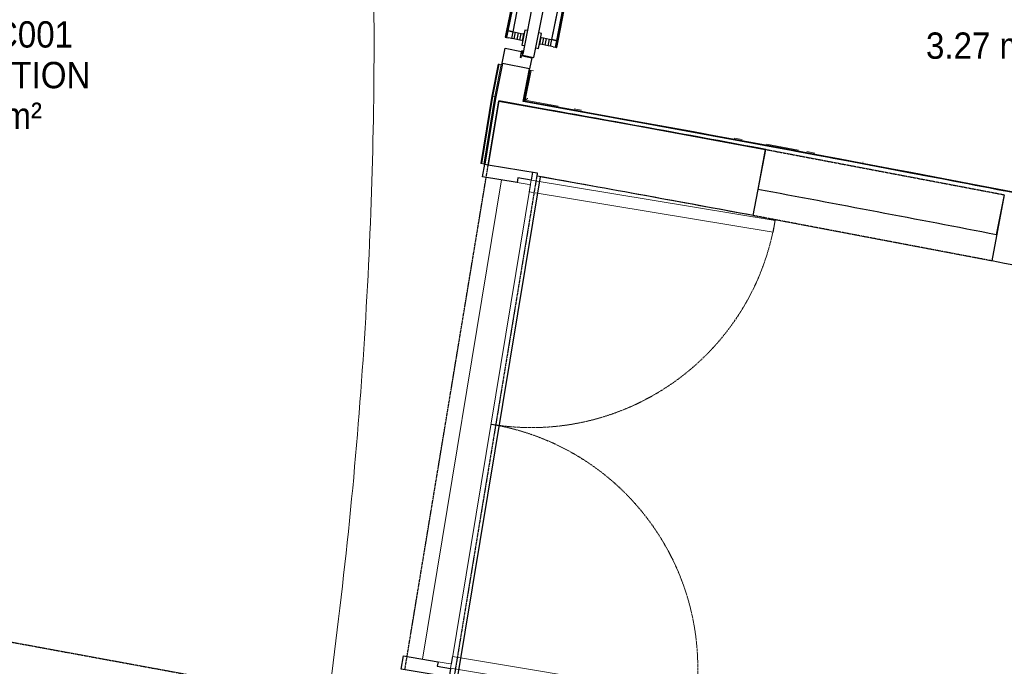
# Model space of a CAD drawing. Header units: millimetres. Extents: x 1909 to 61055, y -36590 to 14615.
# Tile 31 of 40: x 41012 to 44379, y -24662 to -22452. Entities that reach past the tile are written whole.
import ezdxf

# ---------------------------------------------------------------- set-up
doc = ezdxf.new("R2010")
doc.units = ezdxf.units.MM
doc.linetypes.add('Tiret', pattern=[2.5, 1.25, -1.25])
doc.linetypes.add('Tiret_2_', pattern=[2.5, 1.25, -1.25])
for name, color, linetype, lineweight in [('A-AREA-IDEN', 7, 'Continuous', 30), ('A-DETL-GENF', 7, 'Continuous', 18), ('A-DOOR', 7, 'Continuous', 25), ('A-FLOR', 7, 'Continuous', 25), ('A-FLOR-HRAL', 7, 'Continuous', 18), ('A-WALL', 7, 'Continuous', 25), ('E-WIRE', 7, 'Continuous', 18), ('I-WALL', 7, 'Continuous', 25), ('Q-SPCQ', 7, 'Continuous', 18)]:
    doc.layers.add(name, color=color, linetype=linetype, lineweight=lineweight)
doc.layers.add('A-DOOR-HDLN', color=5, linetype='Tiret', lineweight=25, true_color=0x0000ff)
doc.styles.add('Arial_1', font='arial.ttf', dxfattribs={"width": 0.9, "height": 90})

# ---------------------------------------------------------------- blocks, each defined once
blk = doc.blocks.new('PRT_SIMPLE_HUI_58x68x48 - PRT_BOIS_1V_930x2040x40-V6-2021_015_1111_DCE_1_50_N0 FINI_SSI_SDI')
at = {"layer": 'A-DETL-GENF', "lineweight": 25}
h = blk.add_hatch(color=256, dxfattribs=at)
h.paths.add_polyline_path([(-483.8, -9.7), (-485.1, -11.7), (-496.1, -13.2), (-500.5, -13.2), (-500.5, -14.5), (-495.8, -14.5), (-483.8, -12.8), (-483.8, -10.4)])
h.paths.add_polyline_path([(-508.5, -11.5), (-502, -11.5), (-502.2, -10.2), (-505.2, -10.2), (-505.2, -9.3), (-488.2, -9.5), (-485.1, -10.6), (-483.8, -9.7), (-489, -8), (-508.5, -8), (-508.5, -10.9)])
h = blk.add_hatch(color=256, dxfattribs=at)
h.paths.add_polyline_path([(413.8, -12.8), (426.3, -14.5), (430.5, -14.5), (430.2, -13.2), (425.7, -13.1), (415.1, -11.7), (413.8, -9.7), (413.8, -11.9)])
h.paths.add_polyline_path([(413.8, -9.7), (415.1, -10.6), (418.8, -9.3), (435.2, -9.6), (435.2, -10.2), (432, -10.2), (432, -11.5), (438.5, -11.5), (438.5, -8), (418.5, -8), (414.8, -9.3)])
at = {"layer": 'A-DETL-GENF'}
for p, q in [((-488.5, -8), (-508.5, -8)), ((-508.5, -8), (-508.5, -11.5)), ((-508.5, -11.5), (-502, -11.5)), ((-505.2, -10.2), (-505.2, -9.3)), ((-505.2, -9.3), (-488.7, -9.3)), ((-502, -10.2), (-505.2, -10.2)), ((-502, -11.5), (-502, -10.2)), ((-496.1, -13.2), (-500.5, -13.2)), ((-500.5, -13.2), (-500.5, -14.5)), ((-500.5, -14.5), (-496, -14.5)), ((-485.1, -11.7), (-496.1, -13.2)), ((-496, -14.5), (-483.8, -12.8)), ((-488.7, -9.3), (-485.1, -10.6)), ((-483.8, -9.7), (-488.5, -8)), ((-485.1, -10.6), (-485.1, -11.7)), ((-483.8, -12.8), (-483.8, -9.7)), ((418.5, -8), (413.8, -9.7)), ((413.8, -9.7), (413.8, -12.8)), ((413.8, -12.8), (426, -14.5)), ((415.1, -10.6), (418.7, -9.3)), ((415.1, -11.7), (415.1, -10.6)), ((426.1, -13.2), (415.1, -11.7)), ((438.5, -8), (418.5, -8)), ((418.7, -9.3), (435.2, -9.3)), ((426, -14.5), (430.5, -14.5)), ((430.5, -13.2), (426.1, -13.2)), ((430.5, -14.5), (430.5, -13.2)), ((435.2, -10.2), (432, -10.2)), ((432, -10.2), (432, -11.5)), ((432, -11.5), (438.5, -11.5)), ((435.2, -9.3), (435.2, -10.2)), ((438.5, -11.5), (438.5, -8))]:
    blk.add_line(p, q, dxfattribs=at)
at = {"layer": 'A-DOOR'}
for p, q in [((-427.1, 55), (-450.6, 55)), ((-450.6, 55), (-450.6, 54.5)), ((-450.6, 54.5), (-450.6, 50.4)), ((-427.1, 54.5), (-450.6, 54.5)), ((-450.6, 50.4), (-450.6, 43.3)), ((-427.1, 50.4), (-450.6, 50.4)), ((-450.6, 34), (-450.6, 43.3)), ((-450.6, 25.6), (-450.6, 34)), ((-427.1, 34), (-450.6, 34)), ((-319.6, 55), (-427.1, 55)), ((-427.1, 55), (-427.1, 54.5)), ((-427.1, 54.5), (-427.1, 55)), ((-427.1, 54.5), (-427.1, 50.4)), ((-319.6, 54.5), (-427.1, 54.5)), ((-427.1, 50.4), (-427.1, 54.5)), ((-427.1, 50.4), (-427.1, 43.3)), ((-319.6, 50.4), (-427.1, 50.4)), ((-427.1, 43.3), (-427.1, 50.4)), ((-427.1, 34), (-427.1, 43.3)), ((-427.1, 43.3), (-427.1, 34)), ((-427.1, 32.8), (-427.1, 34)), ((-319.6, 34), (-427.1, 34)), ((-427.1, 34), (-427.1, 25.6)), ((-319.6, 54.5), (-319.6, 55)), ((-319.6, 50.4), (-319.6, 54.5)), ((-319.6, 43.3), (-319.6, 50.4)), ((-319.6, 43.3), (-319.6, 34)), ((-319.6, 34), (-319.6, 32.8)), ((-450.6, 15.2), (-450.6, 25.6)), ((-427.1, 25.6), (-450.6, 25.6)), ((-450.6, 4.4), (-450.6, 15.2)), ((-427.1, 15.2), (-450.6, 15.2)), ((-450.6, -4), (-450.6, 4.4)), ((-450.6, 4.4), (-427.1, 4.4)), ((-427.1, 32.8), (-319.6, 32.8)), ((-427.1, 25.6), (-427.1, 15.2)), ((-427.1, 15.2), (-427.1, 4.4)), ((-427.1, 4.4), (-427.1, -4)), ((-499.5, -14.5), (-499.5, -54.5)), ((426, -14.5), (-496, -14.5)), ((-465.6, -5.5), (-465.6, -14.5)), ((-413.4, -5.5), (-465.6, -5.5)), ((-450.6, -4), (-450.6, -5)), ((-450.6, -5), (-427.1, -5)), ((-427.1, -5), (-427.1, -4)), ((-413.4, -14.5), (-413.4, -5.5)), ((430.5, -54.5), (430.5, -14.5)), ((-499.5, -54.5), (430.5, -54.5)), ((-465.6, -54.5), (-465.6, -63.5)), ((-465.6, -63.5), (-413.4, -63.5)), ((-427.1, -64), (-450.6, -64)), ((-450.6, -64), (-450.6, -65)), ((-450.6, -73.4), (-450.6, -65)), ((-427.1, -65), (-427.1, -64)), ((-427.1, -65), (-427.1, -73.4)), ((-413.4, -63.5), (-413.4, -54.5)), ((417, -54.5), (417, -977.5)), ((-450.6, -84.2), (-450.6, -73.4)), ((-427.1, -73.4), (-450.6, -73.4)), ((-450.6, -94.6), (-450.6, -84.2)), ((-450.6, -84.2), (-427.1, -84.2)), ((-450.6, -103), (-450.6, -94.6)), ((-450.6, -94.6), (-427.1, -94.6)), ((-427.1, -73.4), (-427.1, -84.2)), ((-427.1, -84.2), (-427.1, -94.6)), ((-427.1, -94.6), (-427.1, -103)), ((-450.6, -112.3), (-450.6, -103)), ((-450.6, -103), (-427.1, -103)), ((-450.6, -112.3), (-450.6, -119.4)), ((-450.6, -119.4), (-450.6, -123.5)), ((-450.6, -119.4), (-427.1, -119.4)), ((-450.6, -123.5), (-450.6, -124)), ((-450.6, -123.5), (-427.1, -123.5)), ((-450.6, -124), (-427.1, -124)), ((-427.1, -103), (-427.1, -101.8)), ((-319.6, -101.8), (-427.1, -101.8)), ((-427.1, -112.3), (-427.1, -103)), ((-427.1, -103), (-319.6, -103)), ((-427.1, -103), (-427.1, -112.3)), ((-427.1, -112.3), (-427.1, -119.4)), ((-427.1, -119.4), (-427.1, -112.3)), ((-427.1, -119.4), (-427.1, -123.5)), ((-427.1, -119.4), (-319.6, -119.4)), ((-427.1, -123.5), (-427.1, -119.4)), ((-427.1, -123.5), (-427.1, -124)), ((-427.1, -123.5), (-319.6, -123.5)), ((-427.1, -124), (-427.1, -123.5)), ((-427.1, -124), (-319.6, -124)), ((-319.6, -101.8), (-319.6, -103)), ((-319.6, -103), (-319.6, -112.3)), ((-319.6, -119.4), (-319.6, -112.3)), ((-319.6, -123.5), (-319.6, -119.4)), ((-319.6, -124), (-319.6, -123.5))]:
    blk.add_line(p, q, dxfattribs=at)
for radius, start, end in [(9.12, 155.8208, 180), (9.12, 180, 204.1792), (7.5, 360, 180), (7.5, 180, 360), (7.5, 180, 240), (7.5, 135, 165), (9.12, 111.9887, 120), (7.5, 60, 120), (9.12, 60, 68.0113), (7.5, 300, 0), (7.5, 0, 30), (9.12, 0, 24.1792), (9.12, 240, 248.0113), (7.5, 270, 297.1866)]:
    blk.add_arc((429, -65.5), radius, start, end, dxfattribs=at)
at = {"layer": 'Q-SPCQ'}
for p, q in [((430.5, -54.5), (403.5, -54.5)), ((430.5, -40.5), (430.5, -54.5))]:
    blk.add_line(p, q, dxfattribs=at)
blk = doc.blocks.new('51_PORTE_2 VENTEAUX TUNEL  - 166X204-479372-2021_015_1111_DCE_1_50_N0 FINI_SSI_SDI')
at = {"layer": 'A-DOOR', "color": 251, "lineweight": 18, "true_color": 0x646464}
for p, q in [((-845, 1003), (-845, 158)), ((-845, 1003), (-805, 1003)), ((-805, 1003), (-805, 158)), ((805, 1003), (805, 158)), ((845, 1003), (805, 1003)), ((845, 1003), (845, 158)), ((-805, 158), (-845, 158)), ((805, 158), (845, 158))]:
    blk.add_line(p, q, dxfattribs=at)
at = {"layer": 'A-DOOR'}
for p, q in [((-873.5, 158), (-846, 158)), ((-846, 158), (-846, 112)), ((846, 158), (876, 158)), ((846, 112), (846, 158)), ((876, 158), (876, -8)), ((-846, 112), (-830, 112)), ((-830, 112), (-830, -8)), ((830, 112), (846, 112)), ((830, -8), (830, 112)), ((-830, -8), (-873.5, -8)), ((876, -8), (830, -8))]:
    blk.add_line(p, q, dxfattribs=at)
at = {"layer": 'A-DOOR', "color": 251, "linetype": 'Tiret', "lineweight": 18, "true_color": 0x646464}
for centre, start, end in [((-845, 158), 360, 90), ((845, 158), 90, 180)]:
    blk.add_arc(centre, 845, start, end, dxfattribs=at)
blk = doc.blocks.new('Garde-corps - Garde-corps-513132-2021_015_1111_DCE_1_50_N0 FINI_SSI_SDI')
at = {"layer": 'A-FLOR-HRAL'}
for p, q in [((2989.9, -22603.7), (2968.2, -22713)), ((2991.5, -22604), (2969.8, -22713.3)), ((2993.2, -22604.3), (2971.6, -22713.6)), ((3000.2, -22605.7), (2978.6, -22714.9)), ((2991.5, -22604), (2989.9, -22603.7)), ((2991.5, -22604), (2993.2, -22604.3)), ((2993.2, -22604.3), (3000.2, -22605.7)), ((3003.1, -22606.3), (3000.2, -22605.7)), ((2968.2, -22713), (2930.1, -22943.6)), ((2969.8, -22713.3), (2931.8, -22943.9)), ((2971.6, -22713.6), (2933.5, -22944.1)), ((2978.6, -22714.9), (2940.5, -22945.3)), ((2971.6, -22713.6), (2978.6, -22714.9)), ((2930.1, -22943.6), (2931.8, -22943.9)), ((2933.5, -22944.1), (2931.8, -22943.9)), ((2940.5, -22945.3), (2933.5, -22944.1)), ((2940.5, -22945.3), (2943.5, -22945.8))]:
    blk.add_line(p, q, dxfattribs=at)
blk.add_open_spline([(2968.2, -22713), (2968.2, -22713), (2968.3, -22713), (2968.5, -22713.1), (2969, -22713.2), (2969.4, -22713.2), (2969.7, -22713.3), (2969.8, -22713.3), (2969.8, -22713.3)], degree=3, knots=[0.0720224, 0.0720224, 0.0720224, 0.0720224, 0.2, 0.4, 0.6, 0.8, 0.9, 1, 1, 1, 1], dxfattribs=at)
blk.add_open_spline([(2978.6, -22714.9), (2978.6, -22714.9), (2978.8, -22715), (2980, -22715.2), (2981, -22715.4), (2981.5, -22715.4)], degree=3, dxfattribs=at)
blk = doc.blocks.new('Garde-corps - Garde-corps-523017-2021_015_1111_DCE_1_50_N0 FINI_SSI_SDI')
at = {"layer": 'A-FLOR-HRAL'}
for p, q in [((3296.7, -21624.8), (3313.7, -21539)), ((3300.1, -21625.5), (3316.4, -21543.1)), ((3313.7, -21539), (4559.5, -21785.2)), ((3316.4, -21543.1), (4558.8, -21788.6)), ((3296.7, -21624.8), (3294.2, -21624.3)), ((3296.7, -21624.8), (3300.1, -21625.5)), ((3308.2, -21627.1), (3300.1, -21625.5)), ((4951.3, -21866.2), (5947.9, -22063.1)), ((4951.9, -21862.7), (5952, -22060.4)), ((5947.9, -22063.1), (5717.2, -23229.4)), ((5952, -22060.4), (5719.9, -23233.5)), ((3096.4, -22624.1), (3098.9, -22624.6)), ((3078, -22730), (3098.9, -22624.6)), ((3082.2, -22727.2), (3102.3, -22625.3)), ((3102.3, -22625.3), (3098.9, -22624.6)), ((3102.3, -22625.3), (3110.4, -22626.9)), ((3194.7, -22747.3), (3082.2, -22727.2)), ((3274.7, -22761.6), (3249.3, -22757.1)), ((3824.5, -22861.9), (3796.3, -22856.7)), ((4016.8, -22897.6), (3906.9, -22877.2)), ((4072.1, -22908), (4045.1, -22902.9)), ((4238.1, -22939.2), (4236.5, -22938.9)), ((4895.1, -23065.5), (4771.6, -23041.5)), ((5006.6, -23087.4), (4977.3, -23081.6)), ((5101.5, -23106), (5093.6, -23104.5)), ((5550.7, -23195.7), (5525.5, -23190.6)), ((5717.2, -23229.4), (5580.2, -23201.6))]:
    blk.add_line(p, q, dxfattribs=at)
at = {"layer": 'A-FLOR-HRAL', "flags": 128}
for points in [[(3091.4, -22720.9), (3090.3, -22721.7), (3085.7, -22724.8), (3082.1, -22727.2)], [(3082.2, -22727.2), (3081.8, -22727.4), (3080.9, -22728.1), (3079.6, -22729), (3078, -22730)]]:
    blk.add_lwpolyline(points, dxfattribs=at)
at = {"layer": 'A-FLOR-HRAL'}
blk.add_arc((-16003.4, -130034.4), 108987.8, 78.502843, 79.91674, dxfattribs=at)
for points in [[(3316.4, -21543.1), (3316.4, -21543.1), (3316.3, -21542.9), (3315.7, -21542.1), (3314.9, -21540.7), (3314.1, -21539.6), (3313.7, -21539)], [(5947.9, -22063.1), (5947.9, -22063.1), (5948.1, -22063), (5948.9, -22062.4), (5950.2, -22061.5), (5951.4, -22060.8), (5952, -22060.4)]]:
    blk.add_open_spline(points, degree=3, dxfattribs=at)
for points, knots in [([(3322.9, -21552.8), (3322.6, -21552.2), (3321.9, -21551.2), (3320.6, -21549.3), (3319.3, -21547.4), (3318.2, -21545.8), (3317.3, -21544.4), (3316.7, -21543.5), (3316.4, -21543)], [0.3333333, 0.3333333, 0.3333333, 0.3333333, 0.375, 0.4166667, 0.5, 0.5416667, 0.5833333, 0.6509756, 0.6509756, 0.6509756, 0.6509756]), ([(5938.2, -22069.6), (5938.7, -22069.2), (5939.7, -22068.6), (5941.7, -22067.3), (5943.5, -22066), (5945.2, -22064.9), (5946.6, -22064), (5947.4, -22063.4), (5948, -22063.1)], [0.3333333, 0.3333333, 0.3333333, 0.3333333, 0.375, 0.4166667, 0.5, 0.5416667, 0.5833333, 0.6509756, 0.6509756, 0.6509756, 0.6509756]), ([(5711, -23220.1), (5711.3, -23220.5), (5711.8, -23221.3), (5712.6, -23222.5), (5713.4, -23223.7), (5714.1, -23224.8), (5715, -23226.1), (5715.9, -23227.5), (5716.7, -23228.6), (5717.1, -23229.3), (5717.2, -23229.4)], [0.3928571, 0.3928571, 0.3928571, 0.3928571, 0.4285714, 0.4642857, 0.5, 0.5357143, 0.5714286, 0.625, 0.6785714, 0.6999399, 0.6999399, 0.6999399, 0.6999399]), ([(5717.2, -23229.4), (5717.2, -23229.4), (5717.2, -23229.5), (5717.4, -23229.7), (5717.5, -23229.9), (5717.7, -23230.1), (5717.8, -23230.4), (5718, -23230.6), (5718.2, -23230.9), (5718.4, -23231.3), (5718.6, -23231.6), (5719, -23232.1), (5719.4, -23232.7), (5719.7, -23233.2), (5719.9, -23233.5)], [0, 0, 0, 0, 0.125, 0.25, 0.3125, 0.375, 0.4375, 0.5, 0.5625, 0.625, 0.6875, 0.75, 0.875, 1, 1, 1, 1])]:
    blk.add_open_spline(points, degree=3, knots=knots, dxfattribs=at)
blk = doc.blocks.new('51_BARRE DE SEUIL INOXIDABLE - 51_BARRE DE SEUIL INOXIDABLE-553672-2021_015_1111_DCE_1_50_N0 FINI_SSI_SDI')
at = {"layer": 'Q-SPCQ'}
for p, q in [((-830, 0), (830, 0)), ((-830, -88.8), (-830, -54)), ((830, -54), (830, -88.8)), ((-830, -88.8), (-830, -100)), ((-830, -100), (830, -100)), ((830, -100), (830, -88.8))]:
    blk.add_line(p, q, dxfattribs=at)
blk = doc.blocks.new('B02_ARC_rvt-1-2021_015_1111_DCE_1_50_N0 FINI_SSI_SDI')
at = {"layer": 'A-FLOR'}
for p, q in [((3002.5, -22606.2), (3013.7, -22549.3)), ((3013.7, -22549.3), (3069.4, -22560.3)), ((3070.7, -22560.5), (3072.7, -22560.9)), ((3072.6, -22574.7), (3072.3, -22576.1)), ((3072.3, -22576.1), (3104.7, -22582.6)), ((3074, -22561.2), (3075.2, -22561.4)), ((3104.7, -22582.6), (3097.2, -22620.2)), ((3133.3, -22988.8), (2850, -24703.6)), ((3312.8, -23021), (3133.3, -22988.7))]:
    blk.add_line(p, q, dxfattribs=at)
blk.add_arc((-16003.4, -130034.4), 108742.8, 79.473918, 79.697415, dxfattribs=at)
at = {"layer": 'A-WALL'}
for p, q in [((3004, -22601.7), (2981.5, -22715.4)), ((3097.2, -22620.2), (3004, -22601.7)), ((3075.1, -22732), (3097.2, -22620.2)), ((3096.3, -22624.7), (3075.5, -22730.1)), ((3077.4, -22730.4), (3098.3, -22625.1)), ((3098.3, -22625.1), (3096.3, -22624.7)), ((2981.5, -22715.4), (2979.5, -22727.8)), ((2979.5, -22727.8), (2943.5, -22945.8)), ((2955.8, -22947.8), (2991.8, -22730)), ((3075.5, -22730.1), (3075.1, -22732)), ((2943.5, -22945.8), (2955.8, -22947.8))]:
    blk.add_line(p, q, dxfattribs=at)
at = {"layer": 'A-WALL', "flags": 128}
for points in [[(2991.8, -22730), (3447.5, -22811.6), (3902.9, -22895.2)], [(3905.2, -22883), (3490.3, -22806.7), (3075.1, -22732)], [(5720.3, -23234.1), (4840.7, -23059), (3959.8, -22891.1), (3077.4, -22730.4)]]:
    blk.add_lwpolyline(points, dxfattribs=at)
at = {"layer": 'A-WALL'}
blk.add_arc((-16003.4, -130034.4), 108985.3, 78.501522, 79.91808, dxfattribs=at)
at = {"layer": 'I-WALL'}
for p, q in [((3902.9, -22895.2), (3877.5, -23032.4)), ((4694.1, -23187.4), (4720.6, -23050.4))]:
    blk.add_line(p, q, dxfattribs=at)
for radius in [108985.3, 108833.3]:
    blk.add_arc((-16003.4, -130034.4), radius, 79.03693, 79.474503, dxfattribs=at)
at = {"layer": 'A-DOOR', "lineweight": 18}
for name, p, rotation in [('PRT_SIMPLE_HUI_58x68x48 - PRT_BOIS_1V_930x2040x40-V6-2021_015_1111_DCE_1_50_N0 FINI_SSI_SDI', (3155.5, -22080.9), 78.8099662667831), ('51_PORTE_2 VENTEAUX TUNEL  - 166X204-479372-2021_015_1111_DCE_1_50_N0 FINI_SSI_SDI', (2809, -23808.9), 260.6176703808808)]:
    blk.add_blockref(name, p, dxfattribs=dict(at, rotation=rotation))
at = {"layer": 'A-FLOR-HRAL', "lineweight": 18}
for name in ['Garde-corps - Garde-corps-523017-2021_015_1111_DCE_1_50_N0 FINI_SSI_SDI', 'Garde-corps - Garde-corps-513132-2021_015_1111_DCE_1_50_N0 FINI_SSI_SDI']:
    blk.add_blockref(name, (0, 0), dxfattribs=at)
at = {"layer": 'Q-SPCQ', "lineweight": 18, "rotation": 80.61767038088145}
blk.add_blockref('51_BARRE DE SEUIL INOXIDABLE - 51_BARRE DE SEUIL INOXIDABLE-553672-2021_015_1111_DCE_1_50_N0 FINI_SSI_SDI', (2866.2, -23818.4), dxfattribs=at)
blk = doc.blocks.new('Ouverture en rectangle - Ouverture en rectangle _83x207_-3216016-2021_015_1111_DCE_1_50_N0 FINI_SSI_SDI')
at = {"layer": 'A-DOOR-HDLN', "linetype": 'Tiret_2_'}
for p, q in [((-415, 115), (415, 115)), ((415, -115), (-415, -115))]:
    blk.add_line(p, q, dxfattribs=at)
blk = doc.blocks.new('Ouverture en rectangle - Ouverture en rectangle _143x207_-3216767-2021_015_1111_DCE_1_50_N0 FINI_SSI_SDI')
at = {"layer": 'A-DOOR-HDLN', "linetype": 'Tiret_2_'}
for p, q in [((-715, 115), (715, 115)), ((715, -115), (-715, -115))]:
    blk.add_line(p, q, dxfattribs=at)
blk = doc.blocks.new('Ouverture en rectangle - Ouverture en rectangle _175x207_-3508446-2021_015_1111_DCE_1_50_N0 FINI_SSI_SDI')
at = {"layer": 'A-DOOR-HDLN', "linetype": 'Tiret_2_'}
for p, q in [((-875, 85), (875, 85)), ((875, -85), (-875, -85))]:
    blk.add_line(p, q, dxfattribs=at)
blk = doc.blocks.new('B02_DC_STR_rvt-1-2021_015_1111_DCE_1_50_N0 FINI_SSI_SDI')
at = {"layer": 'A-WALL'}
for p, q in [((3862, -23121.6), (3904.9, -22895.6)), ((3123.5, -22975.5), (3121.7, -22986.7)), ((4720.3, -23050.4), (4677.5, -23276.3))]:
    blk.add_line(p, q, dxfattribs=at)
for radius, start, end in [(108972.8, 79.473456, 79.871997), (108742.8, 79.473918, 79.870419), (108742.8, 78.282624, 79.036596)]:
    blk.add_arc((-16003.4, -130034.4), radius, start, end, dxfattribs=at)
at = {"layer": 'I-WALL'}
for p, q in [((2991.9, -22729.5), (2955.8, -22947.8)), ((3159.2, -22759.7), (2991.9, -22729.5)), ((2955.8, -22947.8), (3123.5, -22975.5))]:
    blk.add_line(p, q, dxfattribs=at)
at = {"layer": 'A-DOOR', "color": 5, "lineweight": 25, "true_color": 0x0000ff}
for name, p, rotation in [('Ouverture en rectangle - Ouverture en rectangle _83x207_-3216016-2021_015_1111_DCE_1_50_N0 FINI_SSI_SDI', (4291.2, -23086), 349.2552567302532), ('Ouverture en rectangle - Ouverture en rectangle _175x207_-3508446-2021_015_1111_DCE_1_50_N0 FINI_SSI_SDI', (2897, -23825), 80.61767038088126), ('Ouverture en rectangle - Ouverture en rectangle _143x207_-3216767-2021_015_1111_DCE_1_50_N0 FINI_SSI_SDI', (1842.9, -24791.2), 349.5853757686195)]:
    blk.add_blockref(name, p, dxfattribs=dict(at, rotation=rotation))
blk = doc.blocks.new('B02_SSI_rvt-1-2021_015_1111_DCE_1_50_N0 FINI_SSI_SDI')
at = {"layer": 'E-WIRE', "color": 1, "true_color": 0xff0000}
blk.add_open_spline([(2411.9, -24763.3), (2977.5, -20468.1), (1457.1, -17484.2)], degree=2, dxfattribs=at)

msp = doc.modelspace()

# ---------------------------------------------------------------- block references
at = {"lineweight": 5}
for name in ['B02_DC_STR_rvt-1-2021_015_1111_DCE_1_50_N0 FINI_SSI_SDI', 'B02_ARC_rvt-1-2021_015_1111_DCE_1_50_N0 FINI_SSI_SDI', 'B02_SSI_rvt-1-2021_015_1111_DCE_1_50_N0 FINI_SSI_SDI']:
    msp.add_blockref(name, (39658.7, 0), dxfattribs=at)

# ---------------------------------------------------------------- texts
at = {"layer": 'A-AREA-IDEN', "color": 8, "true_color": 0x808080, "char_height": 90, "attachment_point": 1, "style": 'Arial_1'}
for s, insert, width in [('DC-N0-C001', (40540.8, -22457.4), 779.24), ('3.27 m²', (44111.2, -22495.7), 454.557), ('CIRCULATION', (40487.2, -22596.3), 905.506), ('42.97 m²', (40642, -22735.2), 530.316)]:
    msp.add_mtext(s, dxfattribs=dict(at, insert=insert, width=width))

doc.saveas('drawing.dxf')
